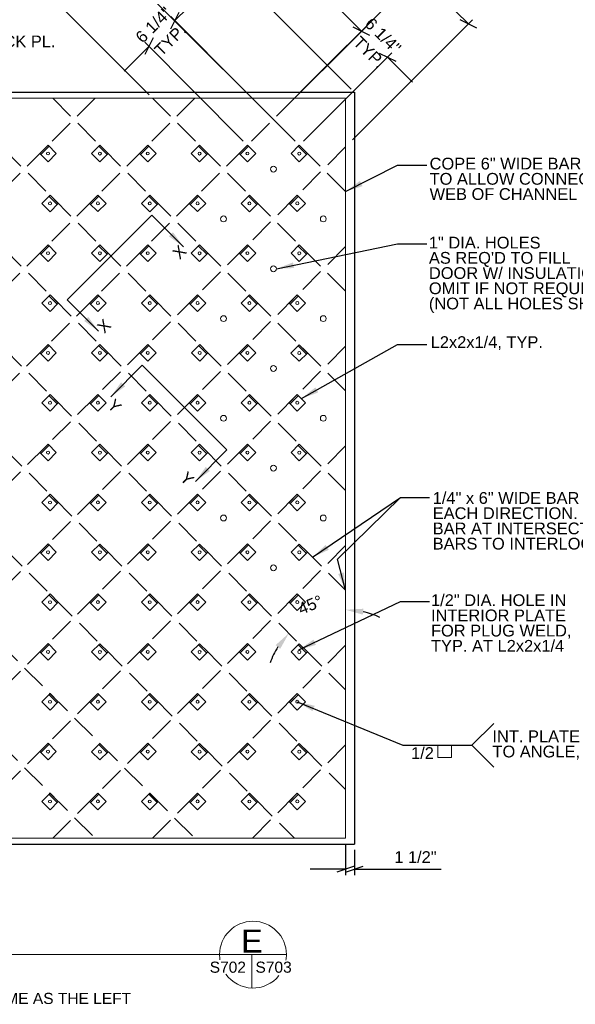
# Model space of a CAD drawing. Header units: inches. Extents: x 14 to 314, y -160 to 100.
# Tile 2 of 4: x 111 to 205, y -160 to 8. Entities that reach past the tile are written whole.
import ezdxf
from ezdxf.enums import TextEntityAlignment as Align

# ---------------------------------------------------------------- set-up
doc = ezdxf.new("R2010")
doc.units = ezdxf.units.IN
doc.header["$LTSCALE"] = 12
doc.header["$MEASUREMENT"] = 0
doc.linetypes.add('DGN Style 3', pattern=[0.501567, 0.358262, -0.143305])
for name, color, linetype, lineweight in [('G-ANN-TTLB', 7, 'Continuous', 0), ('G-ANNO-DIM', 1, 'Continuous', 0), ('G-ANNO-TEXT', 7, 'Continuous', 0), ('S-BRAC-DIA~', 5, 'Continuous', 30)]:
    doc.layers.add(name, color=color, linetype=linetype, lineweight=lineweight)
doc.styles.add("3 4 1'-0", font='arial.ttf', dxfattribs={"height": 2})
doc.styles.get("Standard").update_dxf_attribs({"font": 'txt.shx'})
doc.styles.add('TITLE20', font='simplex.shx', dxfattribs={"height": 5000})
doc.dimstyles.new("3 4 1'-0", dxfattribs={"dimtxt": 2, "dimasz": 3, "dimexe": 1, "dimexo": 1, "dimgap": 1, "dimtad": 1, "dimdec": 4, "dimzin": 15, "dimdsep": 46, "dimlunit": 4, "dimtxsty": "3 4 1'-0", "dimblk": '_Oblique_0.3', "dimcen": 0.09, "dimadec": 4, "dimazin": 3, "dimtfac": 1, "dimtdec": 4, "dimtofl": 0, "dimtmove": 0, "dimatfit": 3, "dimfxl": 1, "dimfrac": 2, "dimtzin": 15, "dimarcsym": 0})

# ---------------------------------------------------------------- blocks, each defined once
blk = doc.blocks.new('*D14')
at = {"layer": 'Defpoints', "color": 0, "lineweight": 0, "transparency": 16777216}
for p in [(89.79, -30.04), (166.16, -30.04), (162.63, -93.24), (166.16, -106.41)]:
    blk.add_point(p, dxfattribs=at)
at = {"layer": 'G-ANNO-DIM', "color": 0, "lineweight": -2, "transparency": 16777216}
for start, end in [(64.7316, 77.3658), (147.6342, 160.2684)]:
    blk.add_arc((166.16, -106.41), 13.63, start, end, dxfattribs=at)
at = {"layer": 'G-ANNO-DIM', "color": 0, "lineweight": 0, "transparency": 16777216}
for points in [[(169.09, -93.61), (169.2, -92.61), (166.16, -92.78)], [(154.26, -98.8), (155.04, -99.43), (156.52, -96.77)]]:
    blk.add_solid(points, dxfattribs=at)
at = {"layer": 'G-ANNO-DIM', "color": 0, "transparency": 16777216, "insert": (160.17, -91.95), "char_height": 2, "attachment_point": 5, "rotation": 22.5, "style": "3 4 1'-0"}
blk.add_mtext('45°', dxfattribs=at)
blk = doc.blocks.new('_Oblique_0.3')
at = {"color": 0, "linetype": 'ByBlock', "lineweight": -2}
for p, q in [((0, 0), (-1, 0)), ((0.5, 0.167), (-0.5, -0.167))]:
    blk.add_line(p, q, dxfattribs=at)
blk = doc.blocks.new('*D15')
at = {"layer": 'Defpoints', "color": 0, "lineweight": 0, "transparency": 16777216}
for p in [(187.06, 6.96), (157.74, -5.39), (166.63, -13.47)]:
    blk.add_point(p, dxfattribs=at)
at = {"layer": 'G-ANNO-DIM', "color": 0, "lineweight": -2, "transparency": 16777216}
for p, q in [((158.45, -4.68), (179.29, 16.15)), ((180.7, 13.32), (184.94, 9.08)), ((167.34, -12.76), (187.77, 7.67))]:
    blk.add_line(p, q, dxfattribs=at)
at = {"layer": 'G-ANNO-DIM', "color": 0, "lineweight": -2, "transparency": 16777216, "xscale": 3, "yscale": 3, "zscale": 3}
for p, rotation in [((178.58, 15.45), 134.9999999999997), ((187.06, 6.96), 314.9999999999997)]:
    blk.add_blockref('_Oblique_0.3', p, dxfattribs=dict(at, rotation=rotation))
at = {"layer": 'G-ANNO-DIM', "color": 0, "transparency": 16777216, "insert": (184.1, 12.79), "char_height": 2, "attachment_point": 5, "rotation": 315, "style": "3 4 1'-0"}
blk.add_mtext('1\'-0"', dxfattribs=at)
blk = doc.blocks.new('*D16')
at = {"layer": 'Defpoints', "color": 0, "lineweight": 0, "transparency": 16777216}
for p in [(166.16, -131.68), (167.66, -132.68), (167.66, -136.94)]:
    blk.add_point(p, dxfattribs=at)
at = {"layer": 'G-ANNO-DIM', "color": 0, "lineweight": -2, "transparency": 16777216}
for p, q in [((166.16, -132.68), (166.16, -137.94)), ((167.66, -133.68), (167.66, -137.94)), ((163.16, -136.94), (160.16, -136.94)), ((170.66, -136.94), (182.43, -136.94))]:
    blk.add_line(p, q, dxfattribs=at)
at = {"layer": 'G-ANNO-DIM', "color": 0, "lineweight": -2, "transparency": 16777216, "xscale": 3, "yscale": 3, "zscale": 3}
blk.add_blockref('_Oblique_0.3', (166.16, -136.94), dxfattribs=at)
at = {"layer": 'G-ANNO-DIM', "color": 0, "lineweight": -2, "transparency": 16777216, "xscale": 3, "yscale": 3, "zscale": 3, "rotation": 180}
blk.add_blockref('_Oblique_0.3', (167.66, -136.94), dxfattribs=at)
at = {"layer": 'G-ANNO-DIM', "color": 0, "lineweight": 0, "transparency": 16777216, "insert": (178.05, -134.9), "char_height": 2, "attachment_point": 5, "style": "3 4 1'-0"}
blk.add_mtext('1 1/2"', dxfattribs=at)
blk = doc.blocks.new('*D18')
at = {"layer": 'Defpoints', "color": 0, "lineweight": 0, "transparency": 16777216}
for p in [(132.72, 3.15), (149.56, -4.97), (149.47, -13.69)]:
    blk.add_point(p, dxfattribs=at)
at = {"layer": 'G-ANNO-DIM', "color": 0, "lineweight": -2, "transparency": 16777216}
for p, q in [((139.25, 9.65), (141.38, 11.76)), ((148.85, -4.26), (136.42, 8.24)), ((148.76, -12.98), (132.01, 3.86)), ((130.59, 1.04), (128.46, -1.08))]:
    blk.add_line(p, q, dxfattribs=at)
at = {"layer": 'G-ANNO-DIM', "color": 0, "lineweight": -2, "transparency": 16777216, "xscale": 3, "yscale": 3, "zscale": 3}
for p, rotation in [((137.13, 7.53), 224.8371250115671), ((132.72, 3.15), 44.83712501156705)]:
    blk.add_blockref('_Oblique_0.3', p, dxfattribs=dict(at, rotation=rotation))
at = {"layer": 'G-ANNO-DIM', "color": 0, "lineweight": 0, "transparency": 16777216, "insert": (133.49, 6.78), "char_height": 2, "attachment_point": 5, "rotation": 44.8371, "style": "3 4 1'-0"}
blk.add_mtext('6 1/4"', dxfattribs=at)
blk = doc.blocks.new('*D19')
at = {"layer": 'Defpoints', "color": 0, "lineweight": 0, "transparency": 16777216}
for p in [(168.88, 5.72), (153.87, -9.28), (158.29, -13.7)]:
    blk.add_point(p, dxfattribs=at)
at = {"layer": 'G-ANNO-DIM', "color": 0, "lineweight": -2, "transparency": 16777216}
for p, q in [((166.76, 7.84), (164.64, 9.97)), ((154.58, -8.58), (169.59, 6.43)), ((159, -13), (174.01, 2.01)), ((175.42, -0.82), (177.54, -2.94))]:
    blk.add_line(p, q, dxfattribs=at)
at = {"layer": 'G-ANNO-DIM', "color": 0, "lineweight": -2, "transparency": 16777216, "xscale": 3, "yscale": 3, "zscale": 3}
for p, rotation in [((168.88, 5.72), 314.9999999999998), ((173.3, 1.3), 134.9999999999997)]:
    blk.add_blockref('_Oblique_0.3', p, dxfattribs=dict(at, rotation=rotation))
at = {"layer": 'G-ANNO-DIM', "color": 0, "lineweight": 0, "transparency": 16777216, "insert": (172.53, 4.95), "char_height": 2, "attachment_point": 5, "rotation": 315, "style": "3 4 1'-0"}
blk.add_mtext('6 1/4"', dxfattribs=at)

msp = doc.modelspace()

# ---------------------------------------------------------------- linework, layer by layer
at = {"layer": 'G-ANN-TTLB', "color": 7, "linetype": 'Continuous', "lineweight": 13}
msp.add_line((44.24289, -151.50045), (156.08896, -151.50045), dxfattribs=at)
at = {"layer": 'G-ANN-TTLB', "color": 7, "linetype": 'Continuous', "lineweight": 0}
for radius, start, end in [(5.68325, 0, 180), (5.68426, 180, 188.8691645), (5.68426, 350.56955, 0), (5.68426, 215.7518704, 321.0245309)]:
    msp.add_arc((150.40571, -151.50045), radius, start, end, dxfattribs=at)
at = {"layer": 'G-ANNO-DIM'}
for p, q in [((167.13648, -4.16412), (135.16181, 27.81055)), ((157.51139, -12.92381), (126.17147, 18.41612)), ((132.72643, -5.10941), (117.68619, 9.93083)), ((131.56976, -51.14165), (145.98176, -65.55365))]:
    msp.add_line(p, q, dxfattribs=at)
at = {"layer": 'G-ANNO-DIM', "linetype": 'DGN Style 3'}
for p, q in [((145.49058, -0.90299), (150.27611, -5.68853)), ((31.48217, -5.68853), (157.47467, -131.68103)), ((48.45274, -5.68853), (166.16089, -123.39668)), ((65.4233, -5.68853), (166.16089, -106.42612)), ((82.39386, -5.68853), (166.16089, -89.45556)), ((99.36443, -5.68853), (166.16089, -72.48499)), ((116.33499, -5.68853), (166.16089, -55.51443)), ((133.30555, -5.68853), (166.16089, -38.54387)), ((150.27611, -5.68853), (166.16089, -21.5733)), ((22.16089, -13.33781), (140.50411, -131.68103)), ((22.16089, -30.30837), (123.53355, -131.68103))]:
    msp.add_line(p, q, dxfattribs=at)
at = {"layer": 'G-ANNO-DIM', "color": 30, "linetype": 'DGN Style 3'}
for p, q in [((140.49794, -5.68853), (22.16089, -124.02558)), ((123.52738, -5.68853), (22.16089, -107.05501)), ((157.4685, -5.68853), (31.476, -131.68103)), ((166.16089, -13.9667), (48.44656, -131.68103)), ((166.16089, -30.93727), (65.41713, -131.68103)), ((166.16089, -47.90783), (82.38769, -131.68103)), ((166.16089, -64.87839), (99.35825, -131.68103)), ((166.16089, -81.84895), (116.32882, -131.68103)), ((166.16089, -98.81952), (133.29938, -131.68103)), ((166.16089, -115.79008), (150.26994, -131.68103))]:
    msp.add_line(p, q, dxfattribs=at)
at = {"layer": 'G-ANNO-DIM', "color": 3}
for p, q in [((114.28689, -15.28257), (115.7011, -13.86835)), ((124.17382, -13.88092), (125.58804, -15.29513)), ((131.25745, -15.28257), (132.67167, -13.86835)), ((141.14439, -13.88092), (142.5586, -15.29513)), ((148.22802, -15.28257), (149.64223, -13.86835)), ((158.11495, -13.88092), (159.52916, -15.29513)), ((115.68854, -22.3662), (117.10276, -23.78041)), ((122.77217, -23.76785), (124.18639, -22.35363)), ((132.6591, -22.3662), (134.07332, -23.78041)), ((139.74274, -23.76785), (141.15695, -22.35363)), ((149.62967, -22.3662), (151.04388, -23.78041)), ((156.7133, -23.76785), (158.12751, -22.35363)), ((114.28689, -32.25313), (115.7011, -30.83892)), ((124.17382, -30.85148), (125.58804, -32.26569)), ((131.25745, -32.25313), (132.67167, -30.83892)), ((141.14439, -30.85148), (142.5586, -32.26569)), ((148.22802, -32.25313), (149.64223, -30.83892)), ((158.11495, -30.85148), (159.52916, -32.26569)), ((115.68854, -39.33676), (117.10276, -40.75097)), ((122.77217, -40.73841), (124.18639, -39.3242)), ((132.6591, -39.33676), (134.07332, -40.75097)), ((139.74274, -40.73841), (141.15695, -39.3242)), ((149.62967, -39.33676), (151.04388, -40.75097)), ((156.7133, -40.73841), (158.12751, -39.3242)), ((114.28689, -49.22369), (115.7011, -47.80948)), ((124.17382, -47.82204), (125.58804, -49.23626)), ((131.25745, -49.22369), (132.67167, -47.80948)), ((141.15695, -47.80948), (142.57116, -49.22369)), ((148.22802, -49.22369), (149.64223, -47.80948)), ((158.10239, -47.83461), (159.5166, -49.24882)), ((115.68854, -56.30732), (117.10276, -57.72154)), ((122.77217, -57.70897), (124.18639, -56.29476)), ((132.6591, -56.30732), (134.07332, -57.72154)), ((139.74274, -57.70897), (141.15695, -56.29476)), ((149.62967, -56.30732), (151.04388, -57.72154)), ((156.7133, -57.70897), (158.12751, -56.29476)), ((114.28689, -66.19426), (115.7011, -64.78004)), ((124.17382, -64.7926), (125.58804, -66.20682)), ((131.25745, -66.19426), (132.67167, -64.78004)), ((141.14439, -64.7926), (142.5586, -66.20682)), ((148.22802, -66.19426), (149.64223, -64.78004)), ((158.11495, -64.7926), (159.52916, -66.20682)), ((115.68854, -73.27789), (117.10276, -74.6921)), ((122.77217, -74.67954), (124.18639, -73.26532)), ((132.6591, -73.27789), (134.07332, -74.6921)), ((139.74274, -74.67954), (141.15695, -73.26532)), ((149.62967, -73.27789), (151.04388, -74.6921)), ((156.7133, -74.67954), (158.12751, -73.26532)), ((114.28689, -83.16482), (115.7011, -81.7506)), ((124.17382, -81.76317), (125.58804, -83.17738)), ((131.25745, -83.16482), (132.67167, -81.7506)), ((141.14439, -81.76317), (142.5586, -83.17738)), ((148.22802, -83.16482), (149.64223, -81.7506)), ((158.11495, -81.76317), (159.52916, -83.17738)), ((115.68854, -90.24845), (117.10276, -91.66266)), ((122.77217, -91.6501), (124.18639, -90.23589)), ((132.6591, -90.24845), (134.07332, -91.66266)), ((139.74274, -91.6501), (141.15695, -90.23589)), ((149.62967, -90.24845), (151.04388, -91.66266)), ((156.7133, -91.6501), (158.12751, -90.23589)), ((114.28689, -100.13538), (115.7011, -98.72117)), ((124.17382, -98.73373), (125.58804, -100.14794)), ((131.25745, -100.13538), (132.67167, -98.72117)), ((141.14439, -98.73373), (142.5586, -100.14794)), ((148.22802, -100.13538), (149.64223, -98.72117)), ((158.11495, -98.73373), (159.52916, -100.14794)), ((115.68854, -107.21901), (117.10276, -108.63323)), ((122.77217, -108.62066), (124.18639, -107.20645)), ((132.6591, -107.21901), (134.07332, -108.63323)), ((139.74274, -108.62066), (141.15695, -107.20645)), ((149.62967, -107.21901), (151.04388, -108.63323)), ((156.7133, -108.62066), (158.12751, -107.20645)), ((114.28689, -117.10594), (115.7011, -115.69173)), ((124.17382, -115.70429), (125.58804, -117.11851)), ((131.25745, -117.10594), (132.67167, -115.69173)), ((141.14439, -115.70429), (142.5586, -117.11851)), ((148.22802, -117.10594), (149.64223, -115.69173)), ((158.11495, -115.70429), (159.52916, -117.11851)), ((115.68854, -124.18957), (117.10276, -125.60379)), ((122.77217, -125.59122), (124.18639, -124.17701)), ((132.6591, -124.18957), (134.07332, -125.60379)), ((139.74274, -125.59122), (141.15695, -124.17701)), ((149.62967, -124.18957), (151.04388, -125.60379)), ((156.7133, -125.59122), (158.12751, -124.17701))]:
    msp.add_line(p, q, dxfattribs=at)
at = {"layer": 'G-ANNO-DIM', "lineweight": 0}
msp.add_line((118.77275, -40.0081), (133.18474, -25.59611), dxfattribs=at)
at = {"layer": 'G-ANNO-DIM', "color": 3, "flags": 128}
for points in [[(114.11011, -15.10579), (115.52433, -13.69158), (116.93854, -15.10579), (115.52433, -16.52), (114.11011, -15.10579)], [(124.3506, -13.70414), (125.76481, -15.11835), (124.3506, -16.53257), (122.93639, -15.11835), (124.3506, -13.70414)], [(131.08068, -15.10579), (132.49489, -13.69158), (133.9091, -15.10579), (132.49489, -16.52), (131.08068, -15.10579)], [(141.32116, -13.70414), (142.73538, -15.11835), (141.32116, -16.53257), (139.90695, -15.11835), (141.32116, -13.70414)], [(148.05124, -15.10579), (149.46545, -13.69158), (150.87967, -15.10579), (149.46545, -16.52), (148.05124, -15.10579)], [(158.29173, -13.70414), (159.70594, -15.11835), (158.29173, -16.53257), (156.87751, -15.11835), (158.29173, -13.70414)], [(115.86532, -22.18942), (117.27953, -23.60363), (115.86532, -25.01785), (114.4511, -23.60363), (115.86532, -22.18942)], [(122.5954, -23.59107), (124.00961, -22.17686), (125.42382, -23.59107), (124.00961, -25.00529), (122.5954, -23.59107)], [(132.83588, -22.18942), (134.25009, -23.60363), (132.83588, -25.01785), (131.42167, -23.60363), (132.83588, -22.18942)], [(139.56596, -23.59107), (140.98017, -22.17686), (142.39439, -23.59107), (140.98017, -25.00529), (139.56596, -23.59107)], [(149.80644, -22.18942), (151.22066, -23.60363), (149.80644, -25.01785), (148.39223, -23.60363), (149.80644, -22.18942)], [(156.53652, -23.59107), (157.95073, -22.17686), (159.36495, -23.59107), (157.95073, -25.00529), (156.53652, -23.59107)], [(114.11011, -32.07635), (115.52433, -30.66214), (116.93854, -32.07635), (115.52433, -33.49057), (114.11011, -32.07635)], [(124.3506, -30.6747), (125.76481, -32.08892), (124.3506, -33.50313), (122.93639, -32.08892), (124.3506, -30.6747)], [(131.08068, -32.07635), (132.49489, -30.66214), (133.9091, -32.07635), (132.49489, -33.49057), (131.08068, -32.07635)], [(141.32116, -30.6747), (142.73538, -32.08892), (141.32116, -33.50313), (139.90695, -32.08892), (141.32116, -30.6747)], [(148.05124, -32.07635), (149.46545, -30.66214), (150.87967, -32.07635), (149.46545, -33.49057), (148.05124, -32.07635)], [(158.29173, -30.6747), (159.70594, -32.08892), (158.29173, -33.50313), (156.87751, -32.08892), (158.29173, -30.6747)], [(115.86532, -39.15998), (117.27953, -40.5742), (115.86532, -41.98841), (114.4511, -40.5742), (115.86532, -39.15998)], [(122.5954, -40.56163), (124.00961, -39.14742), (125.42382, -40.56163), (124.00961, -41.97585), (122.5954, -40.56163)], [(132.83588, -39.15998), (134.25009, -40.5742), (132.83588, -41.98841), (131.42167, -40.5742), (132.83588, -39.15998)], [(139.56596, -40.56163), (140.98017, -39.14742), (142.39439, -40.56163), (140.98017, -41.97585), (139.56596, -40.56163)], [(149.80644, -39.15998), (151.22066, -40.5742), (149.80644, -41.98841), (148.39223, -40.5742), (149.80644, -39.15998)], [(156.53652, -40.56163), (157.95073, -39.14742), (159.36495, -40.56163), (157.95073, -41.97585), (156.53652, -40.56163)], [(114.11011, -49.04692), (115.52433, -47.6327), (116.93854, -49.04692), (115.52433, -50.46113), (114.11011, -49.04692)], [(124.3506, -47.64527), (125.76481, -49.05948), (124.3506, -50.47369), (122.93639, -49.05948), (124.3506, -47.64527)], [(131.08068, -49.04692), (132.49489, -47.6327), (133.9091, -49.04692), (132.49489, -50.46113), (131.08068, -49.04692)], [(141.33373, -47.6327), (142.74794, -49.04692), (141.33373, -50.46113), (139.91951, -49.04692), (141.33373, -47.6327)], [(148.05124, -49.04692), (149.46545, -47.6327), (150.87967, -49.04692), (149.46545, -50.46113), (148.05124, -49.04692)], [(158.27916, -47.65783), (159.69338, -49.07204), (158.27916, -50.48626), (156.86495, -49.07204), (158.27916, -47.65783)], [(115.86532, -56.13055), (117.27953, -57.54476), (115.86532, -58.95897), (114.4511, -57.54476), (115.86532, -56.13055)], [(122.5954, -57.5322), (124.00961, -56.11798), (125.42382, -57.5322), (124.00961, -58.94641), (122.5954, -57.5322)], [(132.83588, -56.13055), (134.25009, -57.54476), (132.83588, -58.95897), (131.42167, -57.54476), (132.83588, -56.13055)], [(139.56596, -57.5322), (140.98017, -56.11798), (142.39439, -57.5322), (140.98017, -58.94641), (139.56596, -57.5322)], [(149.80644, -56.13055), (151.22066, -57.54476), (149.80644, -58.95897), (148.39223, -57.54476), (149.80644, -56.13055)], [(156.53652, -57.5322), (157.95073, -56.11798), (159.36495, -57.5322), (157.95073, -58.94641), (156.53652, -57.5322)], [(114.11011, -66.01748), (115.52433, -64.60327), (116.93854, -66.01748), (115.52433, -67.43169), (114.11011, -66.01748)], [(124.3506, -64.61583), (125.76481, -66.03004), (124.3506, -67.44426), (122.93639, -66.03004), (124.3506, -64.61583)], [(131.08068, -66.01748), (132.49489, -64.60327), (133.9091, -66.01748), (132.49489, -67.43169), (131.08068, -66.01748)], [(141.32116, -64.61583), (142.73538, -66.03004), (141.32116, -67.44426), (139.90695, -66.03004), (141.32116, -64.61583)], [(148.05124, -66.01748), (149.46545, -64.60327), (150.87967, -66.01748), (149.46545, -67.43169), (148.05124, -66.01748)], [(158.29173, -64.61583), (159.70594, -66.03004), (158.29173, -67.44426), (156.87751, -66.03004), (158.29173, -64.61583)], [(115.86532, -73.10111), (117.27953, -74.51532), (115.86532, -75.92954), (114.4511, -74.51532), (115.86532, -73.10111)], [(122.5954, -74.50276), (124.00961, -73.08855), (125.42382, -74.50276), (124.00961, -75.91697), (122.5954, -74.50276)], [(132.83588, -73.10111), (134.25009, -74.51532), (132.83588, -75.92954), (131.42167, -74.51532), (132.83588, -73.10111)], [(139.56596, -74.50276), (140.98017, -73.08855), (142.39439, -74.50276), (140.98017, -75.91697), (139.56596, -74.50276)], [(149.80644, -73.10111), (151.22066, -74.51532), (149.80644, -75.92954), (148.39223, -74.51532), (149.80644, -73.10111)], [(156.53652, -74.50276), (157.95073, -73.08855), (159.36495, -74.50276), (157.95073, -75.91697), (156.53652, -74.50276)], [(114.11011, -82.98804), (115.52433, -81.57383), (116.93854, -82.98804), (115.52433, -84.40225), (114.11011, -82.98804)], [(124.3506, -81.58639), (125.76481, -83.0006), (124.3506, -84.41482), (122.93639, -83.0006), (124.3506, -81.58639)], [(131.08068, -82.98804), (132.49489, -81.57383), (133.9091, -82.98804), (132.49489, -84.40225), (131.08068, -82.98804)], [(141.32116, -81.58639), (142.73538, -83.0006), (141.32116, -84.41482), (139.90695, -83.0006), (141.32116, -81.58639)], [(148.05124, -82.98804), (149.46545, -81.57383), (150.87967, -82.98804), (149.46545, -84.40225), (148.05124, -82.98804)], [(158.29173, -81.58639), (159.70594, -83.0006), (158.29173, -84.41482), (156.87751, -83.0006), (158.29173, -81.58639)], [(115.86532, -90.07167), (117.27953, -91.48589), (115.86532, -92.9001), (114.4511, -91.48589), (115.86532, -90.07167)], [(122.5954, -91.47332), (124.00961, -90.05911), (125.42382, -91.47332), (124.00961, -92.88754), (122.5954, -91.47332)], [(132.83588, -90.07167), (134.25009, -91.48589), (132.83588, -92.9001), (131.42167, -91.48589), (132.83588, -90.07167)], [(139.56596, -91.47332), (140.98017, -90.05911), (142.39439, -91.47332), (140.98017, -92.88754), (139.56596, -91.47332)], [(149.80644, -90.07167), (151.22066, -91.48589), (149.80644, -92.9001), (148.39223, -91.48589), (149.80644, -90.07167)], [(156.53652, -91.47332), (157.95073, -90.05911), (159.36495, -91.47332), (157.95073, -92.88754), (156.53652, -91.47332)], [(114.11011, -99.9586), (115.52433, -98.54439), (116.93854, -99.9586), (115.52433, -101.37282), (114.11011, -99.9586)], [(124.3506, -98.55695), (125.76481, -99.97117), (124.3506, -101.38538), (122.93639, -99.97117), (124.3506, -98.55695)], [(131.08068, -99.9586), (132.49489, -98.54439), (133.9091, -99.9586), (132.49489, -101.37282), (131.08068, -99.9586)], [(141.32116, -98.55695), (142.73538, -99.97117), (141.32116, -101.38538), (139.90695, -99.97117), (141.32116, -98.55695)], [(148.05124, -99.9586), (149.46545, -98.54439), (150.87967, -99.9586), (149.46545, -101.37282), (148.05124, -99.9586)], [(158.29173, -98.55695), (159.70594, -99.97117), (158.29173, -101.38538), (156.87751, -99.97117), (158.29173, -98.55695)], [(115.86532, -107.04224), (117.27953, -108.45645), (115.86532, -109.87066), (114.4511, -108.45645), (115.86532, -107.04224)], [(122.5954, -108.44389), (124.00961, -107.02967), (125.42382, -108.44389), (124.00961, -109.8581), (122.5954, -108.44389)], [(132.83588, -107.04224), (134.25009, -108.45645), (132.83588, -109.87066), (131.42167, -108.45645), (132.83588, -107.04224)], [(139.56596, -108.44389), (140.98017, -107.02967), (142.39439, -108.44389), (140.98017, -109.8581), (139.56596, -108.44389)], [(149.80644, -107.04224), (151.22066, -108.45645), (149.80644, -109.87066), (148.39223, -108.45645), (149.80644, -107.04224)], [(156.53652, -108.44389), (157.95073, -107.02967), (159.36495, -108.44389), (157.95073, -109.8581), (156.53652, -108.44389)], [(114.11011, -116.92917), (115.52433, -115.51495), (116.93854, -116.92917), (115.52433, -118.34338), (114.11011, -116.92917)], [(124.3506, -115.52752), (125.76481, -116.94173), (124.3506, -118.35594), (122.93639, -116.94173), (124.3506, -115.52752)], [(131.08068, -116.92917), (132.49489, -115.51495), (133.9091, -116.92917), (132.49489, -118.34338), (131.08068, -116.92917)], [(141.32116, -115.52752), (142.73538, -116.94173), (141.32116, -118.35594), (139.90695, -116.94173), (141.32116, -115.52752)], [(148.05124, -116.92917), (149.46545, -115.51495), (150.87967, -116.92917), (149.46545, -118.34338), (148.05124, -116.92917)], [(158.29173, -115.52752), (159.70594, -116.94173), (158.29173, -118.35594), (156.87751, -116.94173), (158.29173, -115.52752)], [(115.86532, -124.0128), (117.27953, -125.42701), (115.86532, -126.84122), (114.4511, -125.42701), (115.86532, -124.0128)], [(122.5954, -125.41445), (124.00961, -124.00023), (125.42382, -125.41445), (124.00961, -126.82866), (122.5954, -125.41445)], [(132.83588, -124.0128), (134.25009, -125.42701), (132.83588, -126.84122), (131.42167, -125.42701), (132.83588, -124.0128)], [(139.56596, -125.41445), (140.98017, -124.00023), (142.39439, -125.41445), (140.98017, -126.82866), (139.56596, -125.41445)], [(149.80644, -124.0128), (151.22066, -125.42701), (149.80644, -126.84122), (148.39223, -125.42701), (149.80644, -124.0128)], [(156.53652, -125.41445), (157.95073, -124.00023), (159.36495, -125.41445), (157.95073, -126.82866), (156.53652, -125.41445)]]:
    msp.add_lwpolyline(points, close=True, dxfattribs=at)
at = {"layer": 'G-ANNO-DIM'}
for centre in [(153.88487, -17.75744), (145.39959, -26.24272), (162.37015, -26.24272), (153.88487, -34.728), (145.39959, -43.21328), (162.37015, -43.21328), (153.88487, -51.69857), (145.39959, -60.18385), (162.37015, -60.18385), (153.88487, -68.66913), (145.39959, -77.15441), (162.37015, -77.15441), (153.88487, -85.63969)]:
    msp.add_circle(centre, 0.5, dxfattribs=at)
at = {"layer": 'G-ANNO-TEXT'}
for p, q in [((22.16089, -5.68853), (166.16089, -5.68853)), ((166.16089, -5.68853), (166.16089, -131.68103)), ((181.87936, -115.85946), (181.87936, -117.92438)), ((184.21381, -115.85946), (184.21381, -117.92438)), ((22.16089, -131.68103), (166.16089, -131.68103)), ((150.23062, -151.50045), (150.23062, -157.18201))]:
    msp.add_line(p, q, dxfattribs=at)
at = {"layer": 'G-ANNO-TEXT', "linetype": 'Continuous', "lineweight": 0}
for p, q in [((187.67401, -115.85572), (191.40942, -112.12031)), ((187.67401, -115.85572), (191.40942, -119.59114)), ((181.87936, -117.92438), (184.21381, -117.92438))]:
    msp.add_line(p, q, dxfattribs=at)
at = {"layer": 'G-ANNO-TEXT', "lineweight": 0}
for centre in [(115.52433, -15.10579), (124.3506, -15.11835), (132.49489, -15.10579), (141.32116, -15.11835), (149.46545, -15.10579), (158.29173, -15.11835), (115.86532, -23.60363), (124.00961, -23.59107), (132.83588, -23.60363), (140.98017, -23.59107), (149.80644, -23.60363), (157.95073, -23.59107), (115.52433, -32.07635), (124.3506, -32.08892), (132.49489, -32.07635), (141.32116, -32.08892), (149.46545, -32.07635), (158.29173, -32.08892), (115.86532, -40.5742), (124.00961, -40.56163), (132.83588, -40.5742), (140.98017, -40.56163), (149.80644, -40.5742), (157.95073, -40.56163), (115.52433, -49.04692), (124.3506, -49.05948), (132.49489, -49.04692), (141.33373, -49.04692), (149.46545, -49.04692), (158.27916, -49.07204), (115.86532, -57.54476), (124.00961, -57.5322), (132.83588, -57.54476), (140.98017, -57.5322), (149.80644, -57.54476), (157.95073, -57.5322), (115.52433, -66.01748), (124.3506, -66.03004), (132.49489, -66.01748), (141.32116, -66.03004), (149.46545, -66.01748), (158.29173, -66.03004), (115.86532, -74.51532), (124.00961, -74.50276), (132.83588, -74.51532), (140.98017, -74.50276), (149.80644, -74.51532), (157.95073, -74.50276), (115.52433, -82.98804), (124.3506, -83.0006), (132.49489, -82.98804), (141.32116, -83.0006), (149.46545, -82.98804), (158.29173, -83.0006), (115.86532, -91.48589), (124.00961, -91.47332), (132.83588, -91.48589), (140.98017, -91.47332), (149.80644, -91.48589), (157.95073, -91.47332), (115.52433, -99.9586), (124.3506, -99.97117), (132.49489, -99.9586), (141.32116, -99.97117), (149.46545, -99.9586), (158.29173, -99.97117), (115.86532, -108.45645), (124.00961, -108.44389), (132.83588, -108.45645), (140.98017, -108.44389), (149.80644, -108.45645), (157.95073, -108.44389), (115.52433, -116.92917), (124.3506, -116.94173), (132.49489, -116.92917), (141.32116, -116.94173), (149.46545, -116.92917), (158.29173, -116.94173), (115.86532, -125.42701), (124.00961, -125.41445), (132.83588, -125.42701), (140.98017, -125.41445), (149.80644, -125.42701), (157.95073, -125.41445)]:
    msp.add_circle(centre, 0.25, dxfattribs=at)
at = {"layer": 'G-ANNO-TEXT', "linetype": 'Continuous', "lineweight": 0}
msp.add_solid([(166.16089, -89.45556), (165.87573, -86.42757), (164.90909, -86.68373)], dxfattribs=at)
at = {"layer": 'S-BRAC-DIA~'}
for p, q in [((21.66089, -4.68853), (167.66089, -4.68853)), ((167.66089, -4.68853), (167.66089, -132.68103)), ((21.66089, -132.68103), (167.66089, -132.68103))]:
    msp.add_line(p, q, dxfattribs=at)

# ---------------------------------------------------------------- texts
at = {"layer": 'G-ANN-TTLB', "color": 7, "linetype": 'Continuous', "lineweight": 0, "line_spacing_factor": 0.72, "style": 'TITLE20'}
for s, insert, char_height, attachment_point in [('\\fArial|b0|i0|c00|p39;E', (150.23062, -149.19978), 3.9370079, 5), ('\\fArial|b0|i0|c00|p39;S702', (146.12579, -154.60337), 1.8897638, 8), ('\\fArial|b0|i0|c00|p39;S703', (153.91194, -154.60337), 1.8897638, 8)]:
    msp.add_mtext(s, dxfattribs=dict(at, insert=insert, char_height=char_height, attachment_point=attachment_point))
at = {"layer": 'G-ANN-TTLB', "color": 7, "linetype": 'Continuous', "lineweight": 0, "insert": (87.06238, -159.91952), "char_height": 1.8897638, "attachment_point": 8, "line_spacing_factor": 0.72}
msp.add_mtext('\\fArial|b0|i0|c00|p39;NOTE: RIGHT DOOR PLATE ELEVATION IS THE SAME AS THE LEFT', dxfattribs=at)
at = {"layer": 'G-ANNO-DIM', "color": 7, "linetype": 'Continuous', "style": "3 4 1'-0"}
for s, rotation, p in [('TYP.', 45, (136.32456, 4.23099)), ('TYP.', 315, (170.21325, 2.14507)), ('X', 45, (137.87837, -31.88381)), ('X', 45, (125.07047, -44.49368)), ('Y', 315, (126.84489, -58.08442)), ('Y', 315, (139.19999, -70.43952))]:
    msp.add_text(s, height=2, rotation=rotation, dxfattribs=at).set_placement(p, align=Align.MIDDLE_CENTER)
at = {"layer": 'G-ANNO-TEXT', "color": 7, "char_height": 2, "attachment_point": 1, "style": "3 4 1'-0"}
for s, insert, line_spacing_factor in [('1/2" THICK PL.', (97.79783, 4.98069), 0.777165), ('COPE 6" WIDE BAR AS REQ\'D\\PTO ALLOW CONNECTION TO \\PWEB OF CHANNEL', (180.45923, -15.82313), 0.777165), ('1" DIA. HOLES\\PAS REQ\'D TO FILL\\PDOOR W/ INSULATION. \\POMIT IF NOT REQUIRED.\\P(NOT ALL HOLES SHOWN)', (180.34079, -29.27519), 0.777165), ('L2x2x1/4, TYP.', (180.64944, -46.21302), 0.777165), ('1/2" DIA. HOLE IN \\PINTERIOR PLATE\\PFOR PLUG WELD,\\PTYP. AT L2x2x1/4', (180.69737, -90.14716), 0.777165), ('INT. PLATE\\PTO ANGLE, TYP.', (191.15584, -113.32598), 0.777165), ('1/2', (177.30477, -116.17985), 0.6)]:
    msp.add_mtext(s, dxfattribs=dict(at, insert=insert, line_spacing_factor=line_spacing_factor))
at = {"layer": 'G-ANNO-TEXT', "color": 7, "insert": (180.98803, -72.75152), "char_height": 2, "width": 55.3711965, "attachment_point": 1, "line_spacing_factor": 0.777165, "style": "3 4 1'-0"}
msp.add_mtext('1/4" x 6" WIDE BAR CONT.\\PEACH DIRECTION.  SLOT EACH\\PBAR AT INTERSECTION TO ALLOW\\PBARS TO INTERLOCK AND FIT FLUSH.', dxfattribs=at)

# ---------------------------------------------------------------- dimensions: what is measured, and where the dimension line sits
at = {"layer": 'G-ANNO-DIM'}
dim = msp.add_linear_dim(base=(187.06492, 6.95976), p1=(157.74305, -5.39155), p2=(166.63476, -13.47039), angle=315, dimstyle="3 4 1'-0", dxfattribs=at)
dim.commit()
dim.dimension.update_dxf_attribs({"geometry": '*D15', "text_midpoint": (182.66656, 11.35812), "dimtype": 160})
at = {"layer": 'G-ANNO-DIM', "lineweight": 0}
dim = msp.add_linear_dim(base=(132.71841, 3.15096), p1=(149.55644, -4.96886), p2=(149.46545, -13.69158), angle=224.837125, text='6 1/4"', dimstyle="3 4 1'-0", dxfattribs=at)
dim.commit()
dim.dimension.update_dxf_attribs({"geometry": '*D18', "text_midpoint": (134.92193, 5.34198), "dimtype": 160})
dim = msp.add_linear_dim(base=(168.87967, 5.72264), p1=(158.29173, -13.70414), p2=(153.87231, -9.28472), angle=135, dimstyle="3 4 1'-0", dxfattribs=at)
dim.commit()
dim.dimension.update_dxf_attribs({"geometry": '*D19', "text_midpoint": (171.08938, 3.51293), "dimtype": 160})
at = {"layer": 'G-ANNO-DIM'}
dim = msp.add_angular_dim_3p(base=(162.63253, -93.24281), center=(166.16089, -106.41083), p1=(166.16089, -30.0433), p2=(89.79336, -30.0433), dimstyle="3 4 1'-0", override={"dimse1": 1, "dimse2": 1}, dxfattribs=at)
dim.commit()
dim.dimension.update_dxf_attribs({"geometry": '*D14', "text_midpoint": (160.17205, -91.9525)})
at = {"layer": 'G-ANNO-DIM', "lineweight": 0}
dim = msp.add_linear_dim(base=(167.66089, -136.93649), p1=(166.16089, -131.68103), p2=(167.66089, -132.68103), dimstyle="3 4 1'-0", dxfattribs=at)
dim.commit()
dim.dimension.update_dxf_attribs({"geometry": '*D16', "text_midpoint": (178.04629, -136.93649), "dimtype": 160})

# ---------------------------------------------------------------- leaders
at = {"layer": 'G-ANNO-DIM'}
for points in [[(138.5544, -30.96577), (133.18474, -25.59611)], [(124.1424, -45.37776), (118.77275, -40.0081)], [(126.20011, -56.51131), (131.56976, -51.14165)], [(140.6121, -70.9233), (145.98176, -65.55365)]]:
    msp.add_leader(points, dimstyle="3 4 1'-0", override={"dimgap": 2}, dxfattribs=at)
at = {"layer": 'G-ANNO-TEXT'}
for points in [[(166.16089, -21.5733), (175.0158, -17.09137), (179.99287, -17.09137)], [(154.38487, -34.728), (175.0158, -30.48246), (179.99287, -30.48246)], [(158.65784, -56.82509), (175.0158, -47.60246), (179.99287, -47.60246)], [(160.55184, -83.8465), (175.53565, -73.65591), (180.438, -73.65591)], [(158.20073, -99.60505), (175.53565, -91.35443), (180.438, -91.35443)], [(157.95073, -108.44389), (175.90433, -115.85572), (187.67401, -115.85572)]]:
    msp.add_leader(points, dimstyle="3 4 1'-0", override={"dimgap": 2}, dxfattribs=at)
at = {"layer": 'G-ANNO-TEXT', "linetype": 'Continuous', "lineweight": 0}
msp.add_leader([(166.16089, -89.45556), (164.76403, -84.18443), (175.53565, -73.65591)], dimstyle="3 4 1'-0", override={"dimgap": 2}, dxfattribs=at)

doc.saveas('drawing.dxf')
